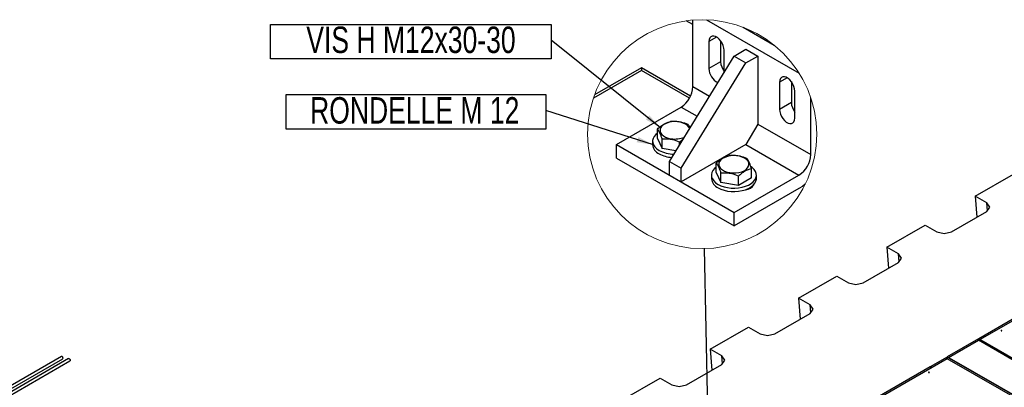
# Model space of a CAD drawing. Header units: millimetres. Extents: x 5 to 589, y 5 to 415.
# Tile 76 of 96: x 401 to 519, y 259 to 303. Entities that reach past the tile are written whole.
import ezdxf

# ---------------------------------------------------------------- set-up
doc = ezdxf.new("R2010")
doc.units = ezdxf.units.MM
doc.layers.add('NOTES', color=6, linetype='Continuous')
doc.layers.add('TRAIT-FORT', color=4, linetype='Continuous', lineweight=25)
doc.styles.add('SLDTEXTSTYLE0', font='TXT', dxfattribs={"width": 0.75})
doc.dimstyles.new('SLDDIMSTYLE4', dxfattribs={"dimtxt": 0.18, "dimasz": 2, "dimexe": 0, "dimexo": 0.0625, "dimgap": 0, "dimtad": 0, "dimtih": 1, "dimtoh": 1, "dimdec": 0, "dimrnd": 1e-09, "dimzin": 0, "dimdsep": 46, "dimtxsty": 'Standard', "dimblk1": 'NONE', "dimblk2": 'NONE', "dimsah": 1, "dimcen": 0.09, "dimadec": 0, "dimazin": 0, "dimtfac": 2, "dimtdec": 0, "dimtofl": 0, "dimtmove": 0, "dimatfit": 3, "dimldrblk": 'NONE', "dimfxl": 0, "dimfrac": 2, "dimtolj": 1, "dimtzin": 0, "dimarcsym": 0})
doc.dimstyles.new('SLDDIMSTYLE5', dxfattribs={"dimtxt": 0.18, "dimasz": 2, "dimexe": 0, "dimexo": 0.0625, "dimgap": 0, "dimtad": 0, "dimtih": 1, "dimtoh": 1, "dimdec": 0, "dimrnd": 1e-09, "dimzin": 0, "dimdsep": 46, "dimtxsty": 'Standard', "dimsah": 1, "dimcen": 0.09, "dimadec": 0, "dimazin": 0, "dimtfac": 2, "dimtdec": 0, "dimtofl": 0, "dimtmove": 0, "dimatfit": 3, "dimfxl": 0, "dimfrac": 2, "dimtolj": 1, "dimtzin": 0, "dimarcsym": 0})

# ---------------------------------------------------------------- blocks, each defined once
blk = doc.blocks.new('_None')
blk = doc.blocks.new('SW_NOTE_4')
at = {"layer": 'NOTES', "color": 0}
for p, q in [((-31.19, -2.24), (-31.19, 1.91)), ((-31.19, 1.91), (0, 1.91)), ((0, 1.91), (0, -2.24)), ((0, -2.24), (-31.19, -2.24))]:
    blk.add_line(p, q, dxfattribs=at)
at = {"layer": 'NOTES', "color": 0, "insert": (-15.75, 1.6), "char_height": 3.175, "attachment_point": 2, "style": 'SLDTEXTSTYLE0'}
blk.add_mtext('RONDELLE M 12', dxfattribs=at)
blk = doc.blocks.new('SW_NOTE_5')
at = {"layer": 'NOTES', "color": 0}
for p, q in [((-33.71, -2.24), (-33.71, 1.91)), ((-33.71, 1.91), (0, 1.91)), ((0, 1.91), (0, -2.24)), ((0, -2.24), (-33.71, -2.24))]:
    blk.add_line(p, q, dxfattribs=at)
at = {"layer": 'NOTES', "color": 0, "insert": (-16.83, 1.65), "char_height": 3.175, "attachment_point": 2, "style": 'SLDTEXTSTYLE0'}
blk.add_mtext('VIS H M12x30-30', dxfattribs=at)

msp = doc.modelspace()

# ---------------------------------------------------------------- linework, layer by layer
at = {"color": 7, "linetype": 'Continuous', "lineweight": 18}
msp.add_circle((482.53438, 289.73619), 13.74718, dxfattribs=at)
at = {"layer": 'TRAIT-FORT', "color": 4, "linetype": 'Continuous', "lineweight": 25}
for p, q in [((481.43177, 302.88647), (480.62333, 303.35318)), ((481.43177, 295.44133), (481.43177, 303.44237)), ((483.07245, 303.47613), (494.16097, 297.07485)), ((487.47098, 302.56973), (491.17639, 300.43062)), ((484.26036, 301.40225), (483.34097, 300.8715)), ((483.34097, 300.8715), (483.34097, 297.60534)), ((484.75519, 300.94956), (484.75519, 298.42173)), ((478.60335, 286.46084), (486.38152, 299.11648)), ((485.17944, 297.16061), (485.17944, 299.81016)), ((486.38152, 299.11648), (487.79574, 299.9329)), ((486.38152, 299.11648), (487.79574, 298.30006)), ((487.79574, 299.9329), (489.20995, 299.11648)), ((487.79574, 298.30006), (489.20995, 299.11648)), ((489.20995, 299.11648), (489.20995, 290.95107)), ((480.01757, 285.64442), (487.79574, 298.30006)), ((484.75519, 298.42173), (483.34097, 297.60534)), ((475.23753, 297.38384), (469.48473, 294.06282)), ((475.23753, 297.71045), (469.62741, 294.4718)), ((481.14882, 294.29795), (475.23753, 297.71045)), ((475.23753, 297.71045), (475.23753, 297.38384)), ((481.01741, 294.04718), (475.23753, 297.38384)), ((492.74564, 296.50379), (491.82625, 295.97305)), ((491.82625, 295.97305), (491.82625, 292.70688)), ((493.24047, 296.05111), (493.24047, 293.5233)), ((481.43177, 295.44133), (483.41804, 294.29468)), ((493.66472, 291.64556), (493.66472, 294.91171)), ((493.24047, 293.5233), (491.82625, 292.70688)), ((495.57392, 287.27723), (495.57392, 294.09331)), ((472.23939, 288.50158), (480.01757, 292.99184)), ((480.01757, 292.99184), (481.93648, 291.88408)), ((489.20995, 290.95107), (487.79574, 288.50158)), ((489.20995, 290.95107), (495.57392, 287.27723)), ((477.16019, 289.22569), (477.16019, 290.34878)), ((472.23939, 286.86851), (472.23939, 288.50158)), ((472.23939, 288.50158), (486.38152, 280.33751)), ((476.57552, 288.88968), (476.57552, 288.48141)), ((477.16019, 289.22569), (477.71384, 288.00014)), ((477.71384, 288.00014), (477.71384, 289.12324)), ((479.82916, 288.45531), (479.82916, 288.78726)), ((487.79574, 288.50158), (480.01757, 284.01135)), ((487.79574, 288.50158), (494.1597, 284.82774)), ((479.38615, 287.73452), (477.71384, 288.00014)), ((472.23939, 286.86851), (486.38152, 278.70442)), ((478.60335, 286.46084), (480.01757, 285.64442)), ((478.60335, 284.82774), (478.60335, 286.46084)), ((484.23127, 285.14363), (484.23127, 286.26674)), ((480.01757, 284.01135), (480.01757, 285.64442)), ((484.23127, 285.14363), (484.7849, 283.91808)), ((484.7849, 283.91808), (484.7849, 285.0412)), ((488.46191, 284.47167), (488.46191, 285.59479)), ((515.31485, 282.28119), (519.91105, 284.93451)), ((478.60335, 284.82774), (480.01757, 284.01135)), ((483.6466, 284.80765), (483.6466, 284.39938)), ((486.90023, 283.5821), (484.7849, 283.91808)), ((486.38152, 280.33751), (494.1597, 284.82774)), ((486.90023, 283.5821), (486.90023, 284.70522)), ((488.46191, 284.47167), (486.90023, 283.5821)), ((489.04659, 284.39938), (489.04659, 284.80765)), ((494.1597, 283.19467), (486.38152, 278.70442)), ((487.94689, 283.10741), (487.91012, 283.12863)), ((488.36142, 283.27657), (488.36142, 283.3618)), ((516.70737, 281.47731), (515.31485, 282.28119)), ((515.31485, 282.28119), (515.51736, 279.76982)), ((517.07348, 280.96705), (516.70737, 281.47731)), ((516.78134, 280.5599), (516.70737, 281.47731)), ((486.38152, 278.70442), (486.38152, 280.33751)), ((512.46473, 278.00757), (516.70737, 280.4568)), ((516.70737, 280.4568), (517.07348, 280.96705)), ((504.70825, 276.15813), (509.30445, 278.81145)), ((509.30445, 278.81145), (510.69696, 278.00757)), ((510.69696, 278.00757), (511.58084, 277.79622)), ((511.58084, 277.79622), (512.46473, 278.00757)), ((506.10077, 275.35425), (504.70825, 276.15813)), ((504.70825, 276.15813), (504.91076, 273.64676)), ((501.85813, 271.88451), (506.10077, 274.33374)), ((506.46688, 274.84399), (506.10077, 275.35425)), ((506.17474, 274.43684), (506.10077, 275.35425)), ((506.10077, 274.33374), (506.46688, 274.84399)), ((494.10165, 270.03507), (498.69785, 272.68839)), ((498.69785, 272.68839), (500.09036, 271.88451)), ((500.09036, 271.88451), (500.97424, 271.67316)), ((500.97424, 271.67316), (501.85813, 271.88451)), ((495.49416, 269.23119), (494.10165, 270.03507)), ((494.10165, 270.03507), (494.30416, 267.5237)), ((495.86028, 268.72093), (495.49416, 269.23119)), ((495.56814, 268.31378), (495.49416, 269.23119)), ((495.49416, 268.21068), (495.86028, 268.72093)), ((491.25152, 265.76145), (495.49416, 268.21068)), ((520.04615, 267.65189), (515.73296, 265.16194)), ((520.03561, 267.44187), (515.9096, 265.05997)), ((483.49505, 263.91201), (488.09124, 266.56533)), ((488.09124, 266.56533), (489.48376, 265.76145)), ((518.49587, 266.13458), (518.50041, 266.13152)), ((489.48376, 265.76145), (490.36764, 265.5501)), ((490.36764, 265.5501), (491.25152, 265.76145)), ((515.69744, 265.14143), (511.96762, 262.98825)), ((512.10889, 262.9067), (515.69744, 264.97832)), ((515.69744, 265.14163), (515.73279, 265.16204)), ((515.69744, 264.97832), (515.69744, 265.14163)), ((535.14287, 253.91602), (515.69744, 265.14163)), ((535.14287, 253.75271), (515.69744, 264.97832)), ((535.17823, 253.93643), (515.73279, 265.16204)), ((484.88756, 263.10812), (483.49505, 263.91201)), ((483.49505, 263.91201), (483.69756, 261.40064)), ((406.4709, 262.77068), (329.75235, 218.48201)), ((405.60823, 263.03397), (329.79575, 219.26836)), ((329.91108, 218.20703), (406.62962, 262.4957)), ((329.95449, 218.99339), (405.76697, 262.759)), ((485.25368, 262.59787), (484.88756, 263.10812)), ((484.96154, 262.19072), (484.88756, 263.10812)), ((484.88756, 262.08761), (485.25368, 262.59787)), ((511.93209, 262.7638), (498.21426, 254.84467)), ((511.93209, 262.96774), (509.89935, 261.79426)), ((511.93209, 262.96794), (511.96745, 262.98835)), ((511.93209, 262.7638), (511.93209, 262.96794)), ((531.37753, 251.74233), (511.93209, 262.96794)), ((531.37753, 251.53819), (511.93209, 262.7638)), ((531.41289, 251.76274), (511.96745, 262.98835)), ((480.64492, 259.63839), (484.88756, 262.08761)), ((509.89917, 261.79416), (498.03763, 254.94664)), ((510.0758, 261.69219), (509.89917, 261.79416)), ((509.89935, 261.79426), (510.07598, 261.69229)), ((509.89935, 261.79426), (509.89935, 261.79406)), ((472.88845, 257.78894), (477.48464, 260.44227)), ((477.48464, 260.44227), (478.87715, 259.63839)), ((509.79683, 261.11273), (509.80136, 261.10967)), ((478.87715, 259.63839), (479.76104, 259.42704)), ((479.76104, 259.42704), (480.64492, 259.63839))]:
    msp.add_line(p, q, dxfattribs=at)
at = {"layer": 'TRAIT-FORT', "color": 4, "linetype": 'Continuous', "lineweight": 25, "flags": 128}
for points in [[(485.17944, 299.81016), (485.15274, 300.07962), (485.07415, 300.36424), (484.94827, 300.64753), (484.78239, 300.91299), (484.58617, 301.14518), (484.37101, 301.33063), (484.1494, 301.45856), (483.93424, 301.52153), (483.73802, 301.51588), (483.57214, 301.44194), (483.44626, 301.30402), (483.36767, 301.11011), (483.34097, 300.8715)], [(493.66472, 294.91171), (493.63802, 295.18117), (493.55943, 295.46581), (493.43355, 295.74908), (493.26767, 296.01454), (493.07145, 296.24673), (492.85629, 296.43217), (492.63468, 296.56011), (492.41952, 296.62307), (492.2233, 296.61742), (492.05742, 296.54349), (491.93154, 296.40557), (491.85295, 296.21166), (491.82625, 295.97305)], [(491.82625, 292.70688), (491.85295, 292.43742), (491.93154, 292.1528), (492.05742, 291.86951), (492.2233, 291.60408), (492.41952, 291.37188), (492.63468, 291.18642), (492.85629, 291.05848), (493.07145, 290.99551), (493.26767, 291.00116), (493.43355, 291.0751), (493.55943, 291.21302), (493.63802, 291.40693), (493.66472, 291.64556)], [(481.03773, 290.42174), (480.94483, 290.59254), (480.77244, 290.77841), (480.53878, 290.94044), (480.25339, 291.072), (479.92796, 291.1677), (479.57583, 291.22363), (479.2114, 291.23751), (478.8496, 291.20873), (478.50523, 291.13852), (478.1924, 291.0297), (477.92392, 290.88677), (477.71077, 290.71559), (477.56168, 290.52311), (477.48276, 290.31726), (477.47723, 290.10645), (477.54532, 289.89931), (477.68425, 289.70431), (477.88832, 289.52948), (478.14919, 289.38192), (478.45618, 289.26769), (478.7967, 289.19147), (478.7967, 289.19147)], [(477.16019, 289.85833), (476.95608, 289.68755), (476.76024, 289.45628), (476.63299, 289.20954), (476.57783, 288.9541), (476.59626, 288.6969), (476.68777, 288.44494), (476.84987, 288.20513), (477.07813, 287.98398), (477.36634, 287.78754)], [(485.52724, 285.18566), (485.86777, 285.10944), (486.2279, 285.07437), (486.59288, 285.08185), (486.94778, 285.13161), (487.27807, 285.22159), (487.57023, 285.34809), (487.8123, 285.50597), (487.99435, 285.68875), (488.10895, 285.88892), (488.15139, 286.09835), (488.11994, 286.3084), (488.01589, 286.5105), (487.84352, 286.69637), (487.60984, 286.8584), (487.32446, 286.98996), (486.99904, 287.08566), (486.64691, 287.1416), (486.28247, 287.15545), (485.92067, 287.1267), (485.57631, 287.05648), (485.26348, 286.94767), (484.99499, 286.80474), (484.78184, 286.63353), (484.63275, 286.44108), (484.55383, 286.23523), (484.5483, 286.02439), (484.61639, 285.81725), (484.75532, 285.62227), (484.95939, 285.44742), (485.22026, 285.29986), (485.52724, 285.18566)], [(484.23127, 285.77629), (484.02715, 285.60551), (483.8313, 285.37425), (483.70406, 285.12751), (483.6489, 284.87207), (483.66733, 284.61486), (483.75883, 284.3629), (483.92093, 284.12307), (484.1492, 283.90194), (484.43741, 283.70551)], [(484.43741, 283.70551), (484.77769, 283.53912), (485.16076, 283.40734), (485.57619, 283.31376), (486.01263, 283.26095), (486.45817, 283.2503), (486.90068, 283.28215), (487.32807, 283.35561), (487.72868, 283.46866), (488.0916, 283.61825), (488.40692, 283.80028), (488.66604, 284.00978), (488.86189, 284.24107), (488.98913, 284.48778), (489.04429, 284.74323), (489.02586, 285.00046), (488.93435, 285.25239), (488.77225, 285.49222), (488.54399, 285.71335), (488.42137, 285.80509)], [(484.43741, 283.29722), (484.77769, 283.13085), (485.16076, 282.99907), (485.57619, 282.9055), (486.01263, 282.85266), (486.45817, 282.84203), (486.90068, 282.87388), (487.32807, 282.94734), (487.72868, 283.0604), (488.0916, 283.20998), (488.40692, 283.39201), (488.66604, 283.60151), (488.86189, 283.83278), (488.98913, 284.07952), (489.04429, 284.33496), (489.04659, 284.39938)], [(494.9057, 283.74485), (494.56222, 283.4603), (494.1597, 283.19467)], [(518.43223, 266.12846), (518.44683, 266.12283), (518.46405, 266.12085), (518.48127, 266.12283), (518.49587, 266.12846), (518.50563, 266.13689), (518.50905, 266.14683), (518.50563, 266.15677), (518.49587, 266.1652), (518.48127, 266.17083), (518.46405, 266.17281), (518.44683, 266.17083), (518.43223, 266.1652), (518.42248, 266.15677), (518.41905, 266.14683), (518.42248, 266.13689), (518.43223, 266.12846)], [(405.76697, 262.759), (405.77998, 262.76952), (405.79256, 262.78993), (405.79904, 262.81653), (405.79904, 262.84778), (405.79256, 262.88186), (405.77998, 262.91679), (405.76204, 262.95054), (405.73977, 262.98115), (405.71447, 263.00684), (405.6876, 263.02611)], [(406.4709, 262.77068), (406.47583, 262.77319), (406.4981, 262.77809), (406.52341, 262.77456), (406.55027, 262.76282), (406.57713, 262.74355), (406.60244, 262.71786), (406.6247, 262.68725), (406.64265, 262.6535), (406.65522, 262.61857), (406.6617, 262.58449), (406.66169, 262.55323), (406.65522, 262.52663), (406.64264, 262.50622), (406.62962, 262.4957)], [(509.73319, 261.10661), (509.74779, 261.10098), (509.76501, 261.099), (509.78223, 261.10098), (509.79683, 261.10661), (509.80658, 261.11504), (509.81001, 261.12498), (509.80658, 261.13492), (509.79683, 261.14335), (509.78223, 261.14898), (509.76501, 261.15096), (509.74779, 261.14898), (509.73319, 261.14335), (509.72344, 261.13492), (509.72001, 261.12498), (509.72344, 261.11504), (509.73319, 261.10661)]]:
    msp.add_lwpolyline(points, dxfattribs=at)
at = {"layer": 'TRAIT-FORT', "color": 4, "linetype": 'Continuous', "lineweight": 25}
for centre, radius, start, end in [((486.76438, 298.52119), 2.01166, 182.8339771, 218.0122124), ((485.24548, 297.65477), 1.90515, 181.4868361, 244.5265156), ((478.36136, 295.58103), 3.07359, 302.60547, 357.3948556), ((495.24966, 293.62273), 2.01165, 182.8331511, 218.0122542), ((477.93594, 288.62277), 1.36775, 185.9322596, 245.3892828), ((479.27914, 291.98676), 2.83661, 260.2078348, 293.2175825), ((479.19331, 291.22868), 3.89605, 242.0352375, 269.2069782), ((479.13609, 290.6438), 3.71336, 241.5372448, 266.3040546), ((492.50347, 287.41696), 3.07362, 302.605532, 357.3943754), ((485.00706, 284.54073), 1.36778, 185.9318789, 245.3876712), ((487.62974, 284.37175), 1.3169, 274.1495327, 329.8601748), ((518.4643, 266.07693), 0.06573, 61.2951619, 123.8432245), ((405.64143, 262.96451), 0.07699, 53.1466013, 115.5429403), ((509.76526, 261.05508), 0.06573, 61.2951625, 123.8432189)]:
    msp.add_arc(centre, radius, start, end, dxfattribs=at)
for points, knots in [([(477.16019, 290.34878), (477.29398, 290.4648), (477.55598, 290.692), (477.9593, 290.95475), (478.34966, 291.13674), (478.60006, 291.20509), (478.7219, 291.23834)], [0, 0, 0, 0, 0.292128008, 0.572079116, 0.791797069, 1, 1, 1, 1]), ([(480.83722, 290.90236), (480.56888, 291.00049), (480.12874, 291.16144), (479.48281, 291.25656), (479.04568, 291.26247), (478.79274, 291.24362), (478.7219, 291.23834)], [0, 0, 0, 0, 0.395153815, 0.648161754, 0.90145866, 1, 1, 1, 1]), ([(481.08217, 290.49405), (481.04544, 290.56893), (480.97527, 290.71196), (480.88177, 290.84092), (480.83722, 290.90236)], [0, 0, 0, 0, 0.523488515, 1, 1, 1, 1]), ([(477.16019, 290.34878), (477.21041, 290.27804), (477.32607, 290.11511), (477.46204, 289.82788), (477.59468, 289.48926), (477.67236, 289.25065), (477.71384, 289.12324)], [0, 0, 0, 0, 0.192339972, 0.443000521, 0.702585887, 1, 1, 1, 1]), ([(479.82916, 288.78726), (479.56082, 288.88538), (479.12067, 289.04633), (478.47474, 289.14145), (478.03762, 289.14737), (477.78468, 289.12852), (477.71384, 289.12324)], [0, 0, 0, 0, 0.395159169, 0.648167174, 0.901458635, 1, 1, 1, 1]), ([(480.23963, 289.12317), (480.22344, 289.11223), (480.0768, 289.01324), (479.94574, 288.89364), (479.82916, 288.78726)], [0, 0, 0, 0, 0.110420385, 1, 1, 1, 1]), ([(484.23127, 286.26674), (484.36506, 286.38277), (484.62704, 286.60997), (485.03037, 286.87269), (485.42073, 287.05468), (485.67113, 287.12304), (485.79296, 287.15631)], [0, 0, 0, 0, 0.292125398, 0.572071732, 0.791791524, 1, 1, 1, 1]), ([(484.23127, 286.26674), (484.28148, 286.196), (484.39713, 286.03307), (484.53311, 285.74584), (484.66574, 285.40721), (484.74343, 285.1686), (484.7849, 285.0412)], [0, 0, 0, 0, 0.192336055, 0.442997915, 0.702601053, 1, 1, 1, 1]), ([(487.90828, 286.82033), (487.63995, 286.91845), (487.1998, 287.07941), (486.55388, 287.17452), (486.11675, 287.18044), (485.8638, 287.16159), (485.79296, 287.15631)], [0, 0, 0, 0, 0.395153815, 0.648161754, 0.90145866, 1, 1, 1, 1]), ([(488.46191, 285.59479), (488.41532, 285.73752), (488.32755, 286.00634), (488.18681, 286.35376), (488.05058, 286.62245), (487.95256, 286.75875), (487.90828, 286.82033)], [0, 0, 0, 0, 0.33327337, 0.627699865, 0.83179853, 1, 1, 1, 1]), ([(486.90023, 284.70522), (486.63189, 284.80335), (486.19174, 284.9643), (485.54581, 285.05941), (485.10869, 285.06533), (484.85575, 285.04648), (484.7849, 285.0412)], [0, 0, 0, 0, 0.39515384, 0.648167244, 0.901458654, 1, 1, 1, 1]), ([(488.46191, 285.59479), (488.32404, 285.55648), (488.0328, 285.47556), (487.63063, 285.27093), (487.24844, 285.00835), (487.01899, 284.80861), (486.90023, 284.70522)], [0, 0, 0, 0, 0.235816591, 0.498110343, 0.740200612, 1, 1, 1, 1])]:
    msp.add_open_spline(points, degree=3, knots=knots, dxfattribs=at)

# ---------------------------------------------------------------- block references
at = {"layer": 'NOTES', "color": 211}
for name, p in [('SW_NOTE_5', (464.40252, 301.00629)), ('SW_NOTE_4', (463.77358, 292.57862))]:
    msp.add_blockref(name, p, dxfattribs=at)

# ---------------------------------------------------------------- leaders
at = {"color": 7, "linetype": 'Continuous', "lineweight": 18, "has_arrowhead": 0}
msp.add_leader([(482.79342, 275.99474), (483.40856, 243.35393)], dimstyle='SLDDIMSTYLE4', dxfattribs=at)
at = {"layer": 'NOTES', "color": 211}
for points in [[(477.54406, 290.49054), (464.40252, 301.00629)], [(476.67749, 288.46538), (463.77358, 292.57862)]]:
    msp.add_leader(points, dimstyle='SLDDIMSTYLE5', dxfattribs=at)

doc.saveas('drawing.dxf')
